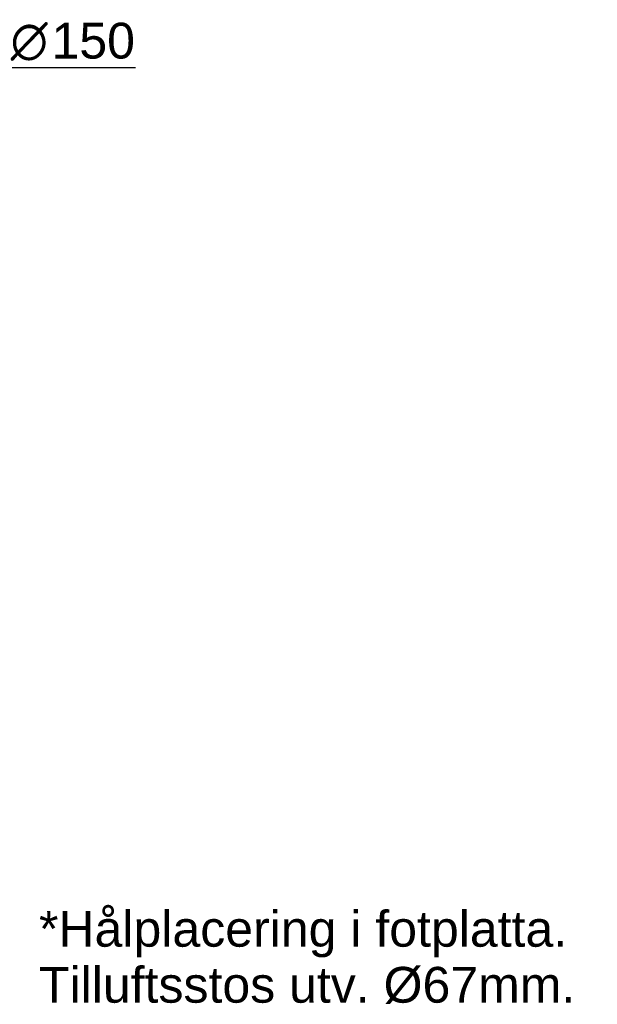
# Model space of a CAD drawing. Header units: millimetres. Extents: x -639 to 372, y 698 to 1570.
# Tile 7 of 7: x -23 to 372, y 808 to 1482. Entities that reach past the tile are written whole.
import ezdxf
from ezdxf.enums import TextEntityAlignment as Align

# ---------------------------------------------------------------- set-up
doc = ezdxf.new("R2010")
doc.units = ezdxf.units.MM
doc.layers.add('Default', color=7, linetype='Continuous')
doc.styles.add('SEACAD_arial_ttf', font='arial.ttf')
doc.styles.add('SEACAD_semeca1_ttf', font='semeca1.ttf')

# ---------------------------------------------------------------- blocks, each defined once
blk = doc.blocks.new('SEANNOT_GROUP')
at = {"layer": 'Default', "linetype": 'Continuous'}
blk.add_hatch(color=1, dxfattribs=at).paths.add_polyline_path([(-279.74, 1223.48), (-284.18, 1206.67), (-274.53, 1221.13)])
at = {"layer": 'Default', "color": 1, "linetype": 'Continuous'}
blk.add_line((-174.96, 1449), (55.9, 1449), dxfattribs=at)
blk.add_lwpolyline([(-174.96, 1449), (-284.18, 1206.67)], dxfattribs=at)
for s, style, p in [('Skorsten ', 'SEACAD_arial_ttf', (-174.96, 1479.62)), ('O', 'SEACAD_semeca1_ttf', (-29.56, 1479.62)), ('150', 'SEACAD_arial_ttf', (-1.62, 1479.62)), ('Chimney', 'SEACAD_arial_ttf', (-174.96, 1442.87))]:
    blk.add_text(s, height=24.5, dxfattribs=dict(at, style=style)).set_placement(p, align=Align.TOP_LEFT)

msp = doc.modelspace()

# ---------------------------------------------------------------- block references
at = {"layer": 'Default'}
msp.add_blockref('SEANNOT_GROUP', (0, 0), dxfattribs=at)

# ---------------------------------------------------------------- texts
at = {"layer": 'Default', "color": 4, "linetype": 'Continuous', "style": 'SEACAD_arial_ttf'}
for s, p in [('*Hålplacering i fotplatta.', (-10.19, 871.58)), ('Tilluftsstos utv. Ø67mm.', (-10.19, 833.24))]:
    msp.add_text(s, height=24.5, dxfattribs=at).set_placement(p, align=Align.TOP_LEFT)

doc.saveas('drawing.dxf')
